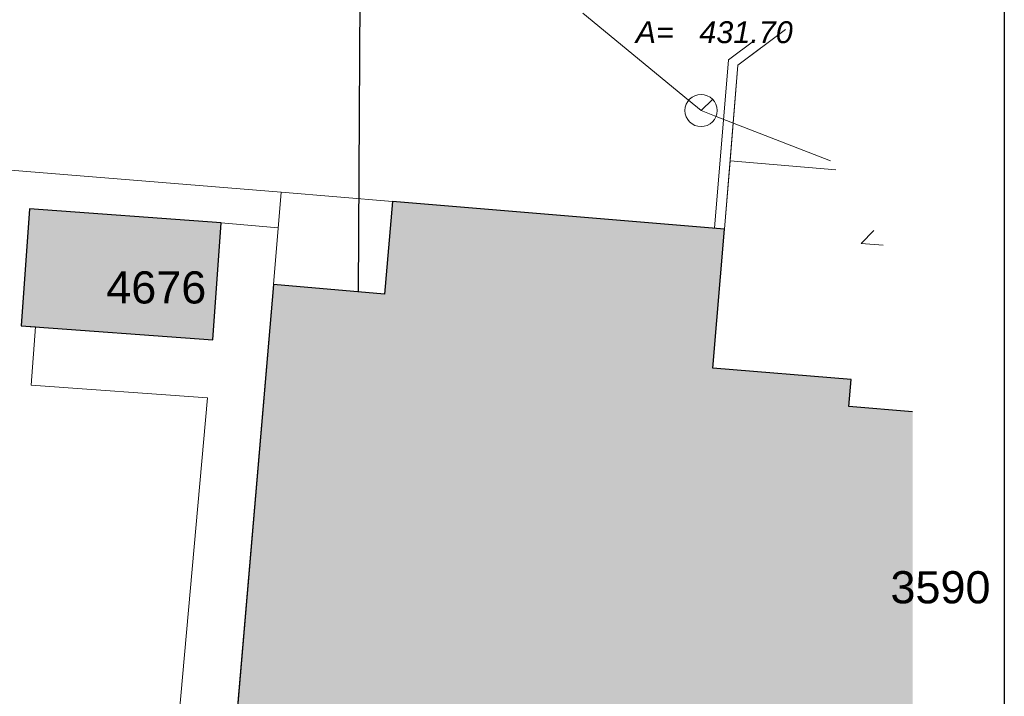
# Model space of a CAD drawing. Header units: metres. Extents: x 2643011 to 2643179, y 1217594 to 1217713.
# Tile 56 of 60: x 2643155 to 2643179, y 1217664 to 1217680. Entities that reach past the tile are written whole.
import ezdxf

# ---------------------------------------------------------------- set-up
doc = ezdxf.new("R2010")
doc.units = ezdxf.units.M
doc.linetypes.add('AUSGEZOGEN', pattern=[0])
for name, color, linetype in [('XR$1$_65365', 7, 'Continuous'), ('XR$1$_65377', 7, 'Continuous'), ('XR$1$_65378', 7, 'Continuous'), ('XR$1$_65380', 7, 'Continuous'), ('XR$1$_65387', 7, 'Continuous'), ('XR$1$_65407', 7, 'Continuous'), ('XR$1$_65408', 7, 'Continuous'), ('XR$1$_65409', 7, 'Continuous'), ('XR$1$_65411', 7, 'Continuous'), ('XR$1$_65413', 7, 'Continuous'), ('XR$1$_65416', 7, 'Continuous'), ('XR$1$_65417', 7, 'Continuous'), ('XR$1$_65418', 7, 'Continuous')]:
    doc.layers.add(name, color=color, linetype=linetype)
doc.styles.add('ARIAL', font='arial.ttf')

# ---------------------------------------------------------------- blocks, each defined once
blk = doc.blocks.new('COMPLEXOBJECT_5')
at = {"layer": 'XR$1$_65378', "color": 6, "linetype": 'AUSGEZOGEN', "lineweight": 20, "transparency": 33554687}
for start, end in [(90, 270), (270, 90)]:
    blk.add_arc((2643171.496, 1217678.237), 0.4, start, end, dxfattribs=at)

msp = doc.modelspace()

# ---------------------------------------------------------------- hatches: boundary and pattern name
at = {"layer": 'XR$1$_65417', "linetype": 'AUSGEZOGEN', "lineweight": 20, "transparency": 33554687}
for points in [[(2643154.805, 1217675.79), (2643154.593, 1217672.885), (2643159.361, 1217672.537), (2643159.572, 1217675.442)], [(2643176.754, 1217661.032), (2643176.754, 1217670.749), (2643175.172, 1217670.88), (2643175.227, 1217671.547), (2643171.79, 1217671.833), (2643172.077, 1217675.292), (2643163.825, 1217675.978), (2643163.63, 1217673.676), (2643160.866, 1217673.91), (2643159.544, 1217658.318), (2643170.561, 1217657.409), (2643170.845, 1217660.857), (2643174.308, 1217660.571), (2643174.363, 1217661.229)]]:
    msp.add_hatch(color=254, dxfattribs=at).paths.add_polyline_path(points)

# ---------------------------------------------------------------- linework, layer by layer
at = {"layer": 'XR$1$_65365', "color": 7, "linetype": 'AUSGEZOGEN', "lineweight": 25, "transparency": 33554687}
msp.add_line((2643179.034, 1217713.187), (2643179.034, 1217594.387), dxfattribs=at)
at = {"layer": 'XR$1$_65377', "color": 96, "linetype": 'AUSGEZOGEN', "lineweight": 25, "transparency": 33554687}
msp.add_line((2643162.983, 1217673.731), (2643163.028, 1217682.706), dxfattribs=at)
at = {"layer": 'XR$1$_65380', "color": 6, "linetype": 'AUSGEZOGEN', "lineweight": 20, "transparency": 33554687}
for p, q in [((2643171.187, 1217678.492), (2643168.56, 1217680.658)), ((2643171.496, 1217678.237), (2643171.187, 1217678.492)), ((2643171.785, 1217678.513), (2643171.496, 1217678.237)), ((2643171.869, 1217678.092), (2643171.496, 1217678.237)), ((2643174.712, 1217676.984), (2643171.869, 1217678.092))]:
    msp.add_line(p, q, dxfattribs=at)
at = {"layer": 'XR$1$_65407', "color": 8, "linetype": 'AUSGEZOGEN', "lineweight": 18, "transparency": 33554687}
for p, q in [((2643161.061, 1217676.208), (2643151.02, 1217677.027)), ((2643172.217, 1217676.985), (2643172.077, 1217675.292)), ((2643174.848, 1217676.767), (2643172.217, 1217676.985)), ((2643163.825, 1217675.978), (2643161.061, 1217676.208)), ((2643163.63, 1217673.676), (2643163.825, 1217675.978)), ((2643172.077, 1217675.292), (2643171.79, 1217671.833)), ((2643175.479, 1217674.93), (2643175.795, 1217675.253)), ((2643176.021, 1217674.891), (2643175.479, 1217674.93)), ((2643159.544, 1217658.318), (2643160.866, 1217673.91)), ((2643160.866, 1217673.91), (2643163.63, 1217673.676)), ((2643171.79, 1217671.833), (2643175.227, 1217671.547)), ((2643175.227, 1217671.547), (2643175.172, 1217670.88)), ((2643175.172, 1217670.88), (2643176.754, 1217670.749))]:
    msp.add_line(p, q, dxfattribs=at)
at = {"layer": 'XR$1$_65408', "color": 8, "linetype": 'AUSGEZOGEN', "lineweight": 18, "transparency": 33554687}
for p, q in [((2643172.415, 1217679.364), (2643173.598, 1217680.253)), ((2643172.832, 1217679.99), (2643172.176, 1217679.496)), ((2643172.176, 1217679.496), (2643171.828, 1217675.313)), ((2643172.077, 1217675.292), (2643172.415, 1217679.364)), ((2643171.828, 1217675.313), (2643172.077, 1217675.292))]:
    msp.add_line(p, q, dxfattribs=at)
at = {"layer": 'XR$1$_65409', "color": 8, "linetype": 'AUSGEZOGEN', "lineweight": 18, "transparency": 33554687}
for p, q in [((2643172.965, 1217679.777), (2643172.415, 1217679.364)), ((2643172.415, 1217679.364), (2643172.217, 1217676.985)), ((2643172.217, 1217676.985), (2643172.077, 1217675.292)), ((2643160.866, 1217673.91), (2643161.061, 1217676.208)), ((2643161.061, 1217676.208), (2643163.825, 1217675.978)), ((2643159.572, 1217675.442), (2643160.986, 1217675.322)), ((2643154.952, 1217672.859), (2643154.593, 1217672.885)), ((2643154.593, 1217672.885), (2643154.952, 1217672.859)), ((2643154.846, 1217671.413), (2643154.952, 1217672.859)), ((2643154.952, 1217672.859), (2643154.846, 1217671.413)), ((2643159.231, 1217671.092), (2643154.846, 1217671.413)), ((2643154.846, 1217671.413), (2643159.231, 1217671.092)), ((2643158.195, 1217659.587), (2643159.231, 1217671.092))]:
    msp.add_line(p, q, dxfattribs=at)
at = {"layer": 'XR$1$_65411', "color": 8, "linetype": 'AUSGEZOGEN', "lineweight": 18, "transparency": 33554687}
for p, q in [((2643172.415, 1217679.364), (2643172.965, 1217679.777)), ((2643172.217, 1217676.985), (2643172.415, 1217679.364)), ((2643172.077, 1217675.292), (2643172.217, 1217676.985)), ((2643154.593, 1217672.885), (2643154.805, 1217675.79)), ((2643154.805, 1217675.79), (2643159.572, 1217675.442)), ((2643163.63, 1217673.676), (2643163.825, 1217675.978)), ((2643163.825, 1217675.978), (2643172.077, 1217675.292)), ((2643159.572, 1217675.442), (2643159.361, 1217672.537)), ((2643159.544, 1217658.318), (2643160.866, 1217673.91)), ((2643160.866, 1217673.91), (2643163.63, 1217673.676)), ((2643159.361, 1217672.537), (2643154.593, 1217672.885))]:
    msp.add_line(p, q, dxfattribs=at)
at = {"layer": 'XR$1$_65413', "color": 8, "linetype": 'AUSGEZOGEN', "lineweight": 18, "transparency": 33554687}
for p, q in [((2643172.965, 1217679.777), (2643172.415, 1217679.364)), ((2643172.415, 1217679.364), (2643172.217, 1217676.985)), ((2643172.217, 1217676.985), (2643172.077, 1217675.292)), ((2643172.077, 1217675.292), (2643171.79, 1217671.833)), ((2643171.79, 1217671.833), (2643175.227, 1217671.547)), ((2643175.227, 1217671.547), (2643175.172, 1217670.88)), ((2643175.172, 1217670.88), (2643176.754, 1217670.749))]:
    msp.add_line(p, q, dxfattribs=at)
at = {"layer": 'XR$1$_65418', "color": 8, "linetype": 'AUSGEZOGEN', "lineweight": 25, "transparency": 33554687}
for p, q in [((2643154.805, 1217675.79), (2643154.593, 1217672.885)), ((2643159.572, 1217675.442), (2643154.805, 1217675.79)), ((2643163.825, 1217675.978), (2643163.63, 1217673.676)), ((2643172.077, 1217675.292), (2643163.825, 1217675.978)), ((2643159.361, 1217672.537), (2643159.572, 1217675.442)), ((2643171.79, 1217671.833), (2643172.077, 1217675.292)), ((2643160.866, 1217673.91), (2643159.544, 1217658.318)), ((2643163.63, 1217673.676), (2643160.866, 1217673.91)), ((2643154.593, 1217672.885), (2643159.361, 1217672.537)), ((2643175.227, 1217671.547), (2643171.79, 1217671.833)), ((2643175.172, 1217670.88), (2643175.227, 1217671.547)), ((2643176.754, 1217670.749), (2643175.172, 1217670.88))]:
    msp.add_line(p, q, dxfattribs=at)

# ---------------------------------------------------------------- block references
at = {"layer": 'XR$1$_65378', "color": 6, "linetype": 'AUSGEZOGEN', "lineweight": 20, "transparency": 33554687}
msp.add_blockref('COMPLEXOBJECT_5', (0, 0), dxfattribs=at)

# ---------------------------------------------------------------- texts
at = {"layer": 'XR$1$_65387', "color": 6, "linetype": 'AUSGEZOGEN', "lineweight": -3, "transparency": 33554687, "insert": (2643169.87, 1217679.905), "char_height": 0.54375, "width": 4.18403, "attachment_point": 7, "style": 'ARIAL'}
msp.add_mtext('\\A1;{\\fArial|i1|b0;\\H0.543750;\\W1.000000;\\C6;A=   431.70}\\P', dxfattribs=at)
at = {"layer": 'XR$1$_65416', "color": 117, "linetype": 'AUSGEZOGEN', "lineweight": -3, "transparency": 33554687, "char_height": 0.8, "width": 2.90802, "attachment_point": 7, "style": 'ARIAL'}
for s, insert in [('\\W1.00;4676', (2643156.712, 1217673.429)), ('\\W1.00;3590', (2643176.205, 1217665.975))]:
    msp.add_mtext(s, dxfattribs=dict(at, insert=insert))

doc.saveas('drawing.dxf')
